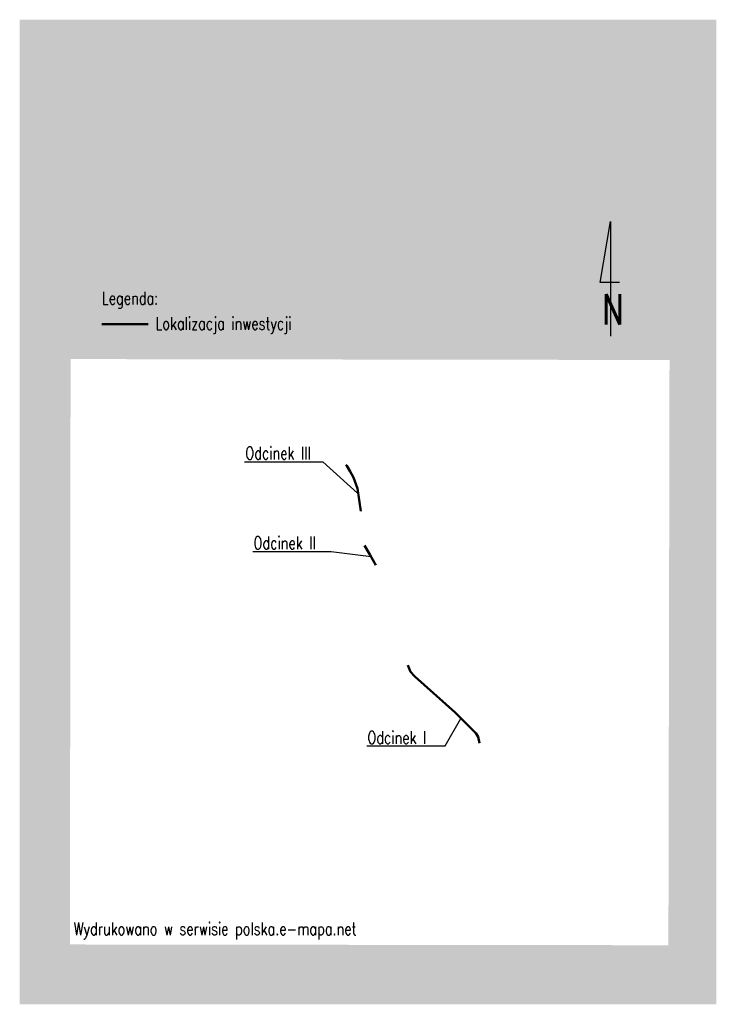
# Model space of a CAD drawing. Header units: metres. Extents: x 7582703 to 7587334, y 6019078 to 6022350.
# Tile 48 of 88: x 7582703 to 7583530, y 6020549 to 6021718. Entities that reach past the tile are written whole.
import ezdxf

# ---------------------------------------------------------------- set-up
doc = ezdxf.new("R2010")
doc.units = ezdxf.units.M
doc.header["$MEASUREMENT"] = 0
doc.layers.get('0').update_dxf_attribs({"color": 250, "linetype": 'CONTINUOUS', "lineweight": 100})
doc.layers.add('Opis', color=255, linetype='CONTINUOUS')
doc.styles.get("Standard").update_dxf_attribs({"font": 'Simplex.SHX', "width": 0.75})

msp = doc.modelspace()

# ---------------------------------------------------------------- hatches: boundary and pattern name
at = {"linetype": 'ByBlock', "true_color": 0xffffff, "transparency": 33554687}
h = msp.add_hatch(color=7, dxfattribs=at)
h.paths.add_polyline_path([(7582702.9, 6021718.1), (7583529.7, 6021718.1), (7583529.7, 6020548.9), (7582702.9, 6020548.9)])
h.paths.add_polyline_path([(7583404.1, 6021504.4), (7583404.1, 6021504.4)], flags=0)
h.paths.add_polyline_path([(7582763.3, 6021315.1), (7583474.2, 6021314), (7583472.9, 6020619), (7582762.6, 6020619.9)], flags=16)
at = {"linetype": 'ByBlock', "true_color": 0x000000, "transparency": 33554687}
msp.add_hatch(color=18, dxfattribs=at).paths.add_polyline_path([(7583404.2, 6021478.5), (7583391.9, 6021406), (7583404.2, 6021406)])

# ---------------------------------------------------------------- linework, layer by layer
at = {"layer": 'Opis', "color": 250, "linetype": 'ByBlock'}
for p, q in [((7583391.9, 6021406), (7583404.2, 6021478.5)), ((7583404.2, 6021478.5), (7583404.2, 6021342.2)), ((7583414.8, 6021406), (7583391.9, 6021406))]:
    msp.add_line(p, q, dxfattribs=at)
at = {"layer": 'Opis', "color": 1, "linetype": 'ByBlock', "lineweight": 50}
msp.add_line((7582800.6, 6021356.6), (7582855.5, 6021356.6), dxfattribs=at)
at = {"layer": 'Opis', "color": 1, "linetype": 'ByBlock'}
for points in [[(7582969.9, 6021193.1), (7583062.9, 6021193.1), (7583104, 6021155.7)], [(7582979.6, 6021086.4), (7583072.6, 6021086.4), (7583120.1, 6021080.7)], [(7583114.8, 6020855.7), (7583207.8, 6020855.7), (7583226.5, 6020888.1)]]:
    msp.add_lwpolyline(points, dxfattribs=at)
at = {"layer": 'Opis', "color": 1, "linetype": 'ByBlock', "lineweight": 50}
for points in [[(7583107.8, 6021134.4), (7583104, 6021161.6), (7583099.2, 6021174.6), (7583095.2, 6021181.7), (7583091.1, 6021188.5), (7583089.9, 6021189.4)], [(7583125.6, 6021070.2), (7583118.6, 6021083.1), (7583112, 6021093.9)], [(7583248.8, 6020858.8), (7583247, 6020866.3), (7583244.4, 6020870.8), (7583239.5, 6020875.7), (7583219.7, 6020895.2), (7583172.1, 6020938), (7583166.8, 6020943.8), (7583163.6, 6020951.6)]]:
    msp.add_lwpolyline(points, dxfattribs=at)

# ---------------------------------------------------------------- texts
at = {"layer": 'Opis', "color": 18, "linetype": 'ByBlock', "width": 0.75}
for s, p in [('Legenda:', (7582800.4, 6021380)), ('Lokalizacja inwestycji', (7582864, 6021349.9))]:
    msp.add_text(s, height=15, dxfattribs=at).set_placement(p)
at = {"layer": 'Opis', "color": 250, "linetype": 'ByBlock', "width": 0.75}
for s, height, p in [('N', 36, (7583394.4, 6021356.3)), ('Wydrukowano w serwisie polska.e-mapa.net', 15, (7582767.1, 6020631))]:
    msp.add_text(s, height=height, dxfattribs=at).set_placement(p)
at = {"layer": 'Opis', "color": 1, "linetype": 'ByBlock', "width": 0.75}
for s, p in [('Odcinek III', (7582970.7, 6021196)), ('Odcinek II', (7582980.4, 6021089.3)), ('Odcinek I', (7583115.6, 6020858.1))]:
    msp.add_text(s, height=15, dxfattribs=at).set_placement(p)

doc.saveas('drawing.dxf')
